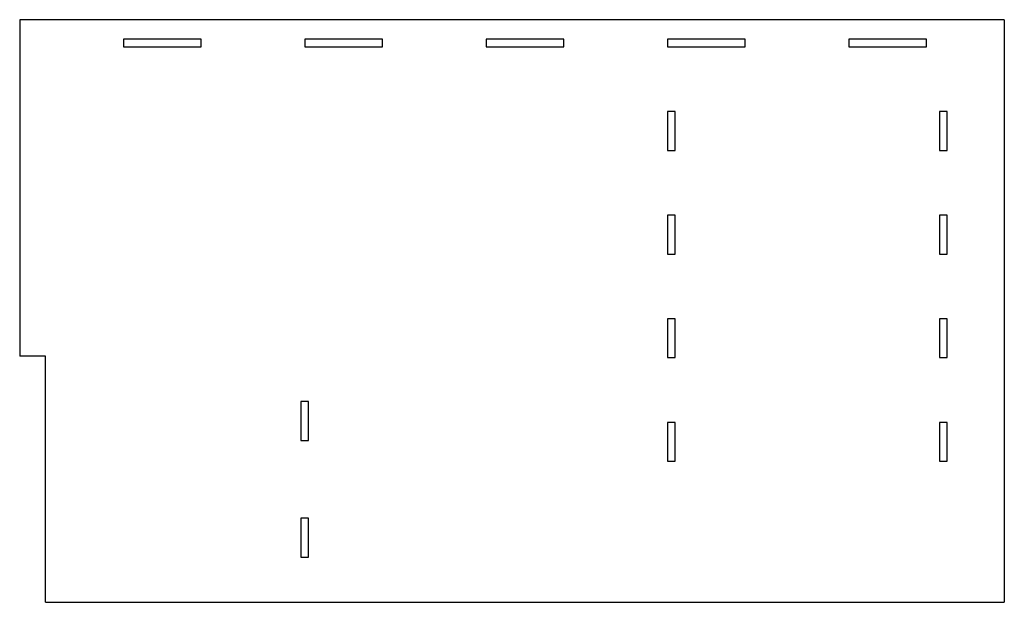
# Model space of a CAD drawing. Header units: millimetres. Extents: x 0 to 380, y 0 to 225.
import ezdxf

# ---------------------------------------------------------------- set-up
doc = ezdxf.new("R2010")
doc.units = ezdxf.units.MM

msp = doc.modelspace()

# ---------------------------------------------------------------- linework, layer by layer
at = {"color": 7, "linetype": 'Continuous', "lineweight": 25}
for p, q in [((0, 225), (0, 95)), ((380, 225), (0, 225)), ((380, 225), (380, 0)), ((70, 217.5), (40, 217.5)), ((40, 217.5), (40, 214.5)), ((70, 214.5), (70, 217.5)), ((140, 217.5), (110, 217.5)), ((110, 217.5), (110, 214.5)), ((140, 214.5), (140, 217.5)), ((180, 217.5), (180, 214.5)), ((210, 217.5), (180, 217.5)), ((210, 214.5), (210, 217.5)), ((280, 217.5), (250, 217.5)), ((250, 217.5), (250, 214.5)), ((280, 214.5), (280, 217.5)), ((320, 217.5), (320, 214.5)), ((350, 217.5), (320, 217.5)), ((350, 214.5), (350, 217.5)), ((40, 214.5), (70, 214.5)), ((110, 214.5), (140, 214.5)), ((180, 214.5), (210, 214.5)), ((250, 214.5), (280, 214.5)), ((320, 214.5), (350, 214.5)), ((253, 189.5), (250, 189.5)), ((250, 189.5), (250, 174.5)), ((253, 174.5), (253, 189.5)), ((355, 189.5), (355, 174.5)), ((358, 189.5), (355, 189.5)), ((358, 174.5), (358, 189.5)), ((250, 174.5), (253, 174.5)), ((355, 174.5), (358, 174.5)), ((253, 149.5), (250, 149.5)), ((250, 149.5), (250, 134.5)), ((253, 134.5), (253, 149.5)), ((358, 149.5), (355, 149.5)), ((355, 149.5), (355, 134.5)), ((358, 134.5), (358, 149.5)), ((250, 134.5), (253, 134.5)), ((355, 134.5), (358, 134.5)), ((253, 109.5), (250, 109.5)), ((250, 109.5), (250, 94.5)), ((253, 94.5), (253, 109.5)), ((358, 109.5), (355, 109.5)), ((355, 109.5), (355, 94.5)), ((358, 94.5), (358, 109.5)), ((10, 95), (0, 95)), ((10, 0), (10, 95)), ((250, 94.5), (253, 94.5)), ((355, 94.5), (358, 94.5)), ((111.5, 77.5), (108.5, 77.5)), ((108.5, 77.5), (108.5, 62.5)), ((111.5, 62.5), (111.5, 77.5)), ((253, 69.5), (250, 69.5)), ((250, 69.5), (250, 54.5)), ((253, 54.5), (253, 69.5)), ((358, 69.5), (355, 69.5)), ((355, 69.5), (355, 54.5)), ((358, 54.5), (358, 69.5)), ((108.5, 62.5), (111.5, 62.5)), ((250, 54.5), (253, 54.5)), ((355, 54.5), (358, 54.5)), ((111.5, 32.5), (108.5, 32.5)), ((108.5, 32.5), (108.5, 17.5)), ((111.5, 17.5), (111.5, 32.5)), ((108.5, 17.5), (111.5, 17.5)), ((10, 0), (380, 0))]:
    msp.add_line(p, q, dxfattribs=at)

doc.saveas('drawing.dxf')
